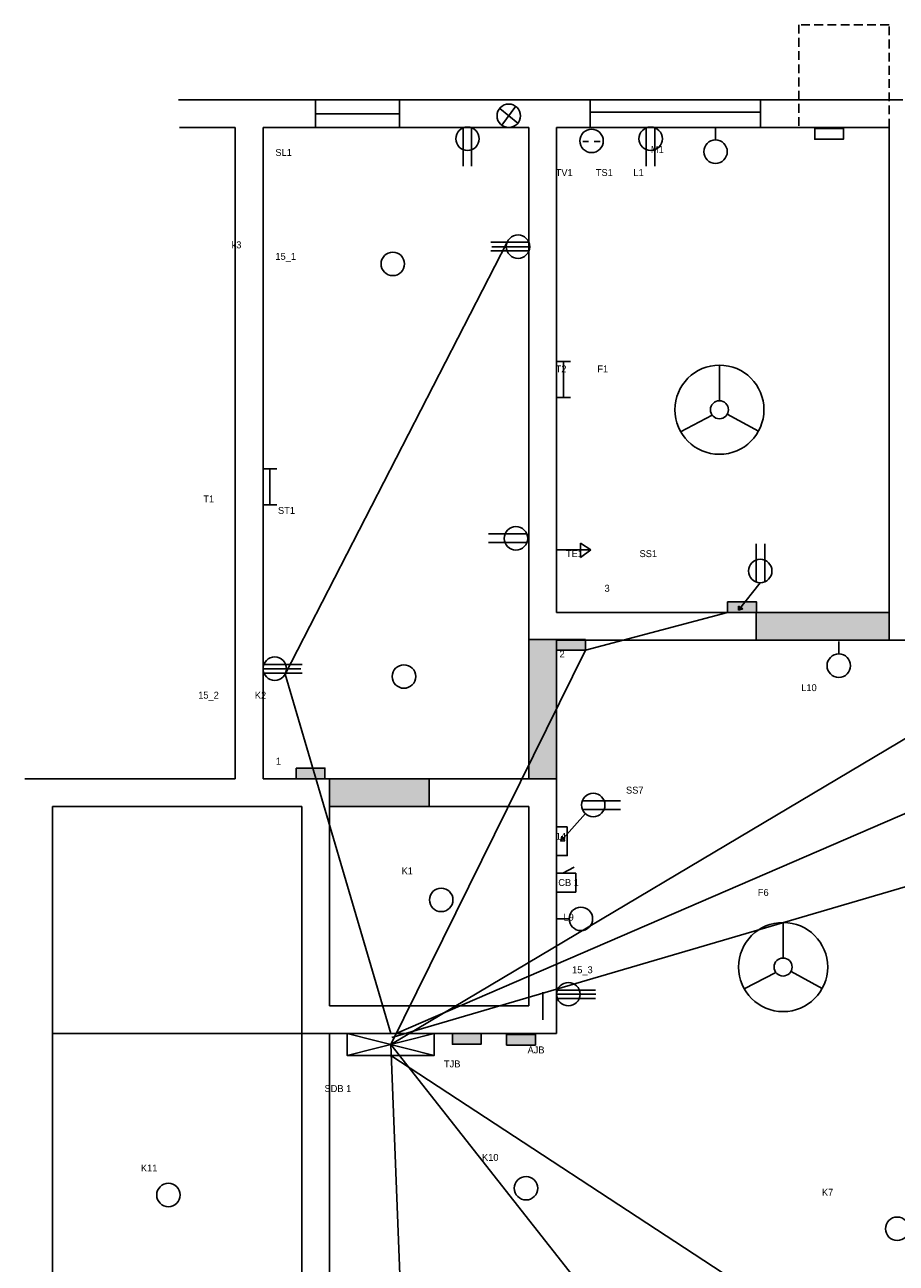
# Model space of a CAD drawing. Header units: inches. Extents: x 382 to 3589, y 252 to 2683.
# Tile 13 of 21: x 1790 to 2104, y 1432 to 1879. Entities that reach past the tile are written whole.
import ezdxf

# ---------------------------------------------------------------- set-up
doc = ezdxf.new("R2010")
doc.units = ezdxf.units.IN
doc.linetypes.add('ACAD_ISO02W100', pattern=[15, 12, -3])
doc.linetypes.add('HIDDEN2', pattern=[4.7625, 3.175, -1.5875])

msp = doc.modelspace()

# ---------------------------------------------------------------- hatches: boundary and pattern name
for color, points in [(5, [(2053.74, 1670.3), (2049.67, 1670.3), (2048.05, 1668.26), (2048.79, 1667.77), (2047.27, 1667.27), (2047.27, 1668.78), (2048.05, 1668.26), (2049.67, 1670.3), (2043.36, 1670.3), (2043.36, 1666.46), (2053.74, 1666.46)]), (2, [(2101.63, 1666.46), (2053.63, 1666.46), (2053.63, 1656.46), (2101.63, 1656.46)]), (2, [(1981.63, 1642.46), (1981.63, 1656.46), (1981.63, 1656.65), (1971.63, 1656.65), (1971.63, 1656.46), (1971.63, 1642.46), (1971.63, 1606.46), (1981.63, 1606.46)]), (5, [(1992, 1656.46), (1981.63, 1656.46), (1981.63, 1652.82), (1992, 1652.82)]), (5, [(1898, 1610.3), (1887.63, 1610.3), (1887.63, 1606.46), (1898, 1606.46)]), (2, [(1935.63, 1606.46), (1899.63, 1606.46), (1899.63, 1596.46), (1935.63, 1596.46)]), (5, [(1954.35, 1514.46), (1943.98, 1514.46), (1943.98, 1510.63), (1954.35, 1510.63)]), (4, [(1973.94, 1514.18), (1963.57, 1514.18), (1963.57, 1510.34), (1973.94, 1510.34)])]:
    msp.add_hatch(color=color).paths.add_polyline_path(points)

# ---------------------------------------------------------------- linework, layer by layer
at = {"linetype": 'HIDDEN2'}
for p, q in [((2101.63, 1878.55), (2069.08, 1878.55)), ((2069.08, 1878.55), (2069.08, 1841.46)), ((2101.63, 1841.46), (2101.63, 1878.55))]:
    msp.add_line(p, q, dxfattribs=at)
for p, q in [((1865.63, 1851.46), (1845.07, 1851.46)), ((1865.63, 1851.46), (1894.63, 1851.46)), ((1894.63, 1851.46), (1976.63, 1851.46)), ((1976.63, 1851.46), (2106.63, 1851.46)), ((1961.07, 1848.38), (1967.61, 1843.01)), ((1961.84, 1842.28), (1966.84, 1849.11)), ((1865.63, 1841.46), (1845.45, 1841.46)), ((1865.63, 1606.46), (1865.63, 1841.46)), ((1875.63, 1606.46), (1875.63, 1841.46)), ((1875.63, 1841.46), (1894.63, 1841.46)), ((1894.63, 1841.46), (1971.63, 1841.46)), ((1971.63, 1841.46), (1971.63, 1656.46)), ((1981.63, 1841.46), (2101.63, 1841.46)), ((1981.63, 1841.46), (1981.63, 1666.46)), ((1981.63, 1841.46), (1981.63, 1666.46)), ((2038.98, 1836.97), (2038.98, 1841.49)), ((2101.63, 1841.46), (2101.63, 1656.46)), ((1947.84, 1841.32), (1947.84, 1827.56)), ((1950.93, 1841.37), (1950.93, 1827.56)), ((2013.96, 1841.33), (2013.96, 1827.57)), ((2017.04, 1841.38), (2017.04, 1827.57)), ((1991.05, 1836.37), (1993.07, 1836.37)), ((1995.19, 1836.45), (1997.39, 1836.45)), ((1971.6, 1800.06), (1957.84, 1800.06)), ((1971.65, 1796.98), (1957.84, 1796.98)), ((1971.92, 1798.46), (1958.21, 1798.46)), ((1981.63, 1757.08), (1986.62, 1757.08)), ((1984.07, 1757.08), (1984.07, 1744.08)), ((2040.39, 1742.88), (2040.39, 1755.71)), ((1981.63, 1744.08), (1986.62, 1744.08)), ((2037.79, 1737.66), (2026.39, 1731.69)), ((2043.24, 1738.05), (2054.51, 1731.9)), ((1875.63, 1718.32), (1880.62, 1718.32)), ((1878.07, 1718.32), (1878.07, 1705.31)), ((1875.63, 1705.31), (1880.62, 1705.31)), ((1970.85, 1694.8), (1957.09, 1694.8)), ((1970.9, 1691.71), (1957.09, 1691.71)), ((1993.96, 1689.04), (1990.3, 1691.51)), ((1990.3, 1691.51), (1990.3, 1686.34)), ((2053.65, 1677.46), (2053.65, 1691.27)), ((2056.74, 1677.51), (2056.74, 1691.27)), ((1981.63, 1689.04), (1993.96, 1689.04)), ((1990.3, 1686.34), (1993.96, 1689.04)), ((2055.13, 1677.19), (2047.27, 1667.27)), ((2047.27, 1667.27), (2047.27, 1668.78)), ((2047.27, 1668.78), (2048.79, 1667.77)), ((2048.79, 1667.77), (2047.27, 1667.27)), ((2053.63, 1666.46), (1981.63, 1666.46)), ((2053.63, 1666.46), (2053.63, 1656.46)), ((2053.63, 1666.46), (2101.63, 1666.46)), ((1981.63, 1656.65), (1971.63, 1656.65)), ((1971.63, 1656.46), (1971.63, 1642.46)), ((1981.63, 1656.46), (1981.63, 1642.46)), ((2053.63, 1656.46), (1981.63, 1656.46)), ((2053.63, 1656.46), (2101.63, 1656.46)), ((2083.48, 1651.47), (2083.48, 1655.99)), ((1875.63, 1646.15), (1889.34, 1646.15)), ((1875.9, 1647.64), (1889.71, 1647.64)), ((1875.95, 1644.55), (1889.71, 1644.55)), ((1971.63, 1642.46), (1971.63, 1606.46)), ((1981.63, 1642.46), (1981.63, 1606.46)), ((1789.63, 1606.46), (1865.63, 1606.46)), ((1794.63, 1606.46), (1865.63, 1606.46)), ((1875.63, 1606.46), (1899.63, 1606.46)), ((1899.63, 1606.46), (1899.63, 1534.46)), ((1899.63, 1606.46), (1935.63, 1606.46)), ((1981.63, 1606.46), (1935.63, 1606.46)), ((1935.63, 1606.46), (1935.63, 1596.46)), ((1981.63, 1524.46), (1981.63, 1606.46)), ((1799.63, 1519.46), (1799.63, 1596.46)), ((1799.63, 1596.46), (1870.63, 1596.46)), ((1870.63, 1596.46), (1889.63, 1596.46)), ((1889.63, 1596.46), (1889.63, 1529.46)), ((1935.63, 1596.46), (1899.63, 1596.46)), ((1971.63, 1596.46), (1935.63, 1596.46)), ((1971.63, 1534.46), (1971.63, 1596.46)), ((1990.89, 1598.45), (2004.7, 1598.45)), ((1991.99, 1593.86), (1983.12, 1583.89)), ((1990.94, 1595.37), (2004.7, 1595.37)), ((1983.12, 1583.89), (1983.45, 1585.7)), ((1984.63, 1583.99), (1983.12, 1583.89)), ((1983.45, 1585.7), (1984.63, 1583.99)), ((1983.9, 1572.31), (1987.95, 1574.52)), ((1981.63, 1572.31), (1988.51, 1572.31)), ((1983.9, 1572.31), (1988.13, 1572.31)), ((1988.51, 1572.31), (1988.51, 1565.51)), ((1988.51, 1565.51), (1981.63, 1565.46)), ((1986.15, 1555.87), (1981.63, 1555.87)), ((2063.38, 1541.74), (2063.38, 1554.58)), ((1899.63, 1534.46), (1899.63, 1524.46)), ((1971.63, 1534.46), (1971.63, 1524.46)), ((2060.79, 1536.53), (2049.38, 1530.56)), ((2066.23, 1536.92), (2077.5, 1530.76)), ((1889.63, 1529.46), (1889.63, 1492.46)), ((1981.63, 1528.7), (1995.77, 1528.7)), ((1981.9, 1530.18), (1995.71, 1530.18)), ((1899.63, 1524.46), (1971.63, 1524.46)), ((1981.63, 1524.46), (1981.63, 1514.46)), ((1981.95, 1527.09), (1995.71, 1527.09)), ((1799.63, 1403.46), (1799.63, 1519.46)), ((1889.63, 1514.55), (1799.63, 1514.55)), ((1889.63, 1514.55), (1899.63, 1514.46)), ((1899.63, 1514.46), (1981.63, 1514.46)), ((1899.63, 1514.46), (1899.63, 1492.46)), ((1905.98, 1514.46), (1937.46, 1506.61)), ((1905.98, 1506.61), (1937.46, 1514.46)), ((1889.63, 1492.46), (1889.63, 1408.46)), ((1899.63, 1492.46), (1899.63, 1408.46))]:
    msp.add_line(p, q)
at = {"color": 3}
for p, q in [((1894.63, 1851.46), (1894.63, 1841.46)), ((1924.88, 1851.46), (1924.88, 1841.46)), ((1993.75, 1841.46), (1993.75, 1851.46)), ((2055.22, 1851.46), (2055.22, 1841.46)), ((1894.63, 1846.46), (1924.88, 1846.46)), ((1993.97, 1846.96), (2055.22, 1846.96))]:
    msp.add_line(p, q, dxfattribs=at)
at = {"color": 6}
for p, q in [((1963.78, 1800.06), (1883.62, 1644.22)), ((2190.41, 1670.3), (1921.72, 1510.53)), ((2279.66, 1668.43), (1923.66, 1514.46)), ((2043.36, 1666.46), (1992, 1652.82)), ((1992, 1652.82), (1921.72, 1510.53)), ((1883.62, 1644.22), (1921.72, 1514.46)), ((2159.97, 1582.82), (1922.15, 1513)), ((1925.62, 1412.3), (1921.72, 1510.53)), ((2137.55, 1236.79), (1921.72, 1510.53)), ((2178.63, 1338.46), (1921.72, 1506.61))]:
    msp.add_line(p, q, dxfattribs=at)
at = {"linetype": 'ACAD_ISO02W100'}
for p, q in [((2111.63, 1656.46), (2101.63, 1656.46)), ((1976.63, 1529.46), (1976.63, 1519.46))]:
    msp.add_line(p, q, dxfattribs=at)
for points in [[(2074.8, 1841.09), (2085.17, 1841.09), (2085.17, 1837.26), (2074.8, 1837.26)], [(2043.36, 1670.3), (2053.74, 1670.3), (2053.74, 1666.46), (2043.36, 1666.46)], [(1981.63, 1656.65), (1992, 1656.65), (1992, 1652.82), (1981.63, 1652.82)], [(1887.63, 1610.3), (1898, 1610.3), (1898, 1606.46), (1887.63, 1606.46)], [(1985.46, 1589.07), (1985.46, 1578.7), (1981.63, 1578.7), (1981.63, 1589.07)], [(1905.98, 1514.46), (1937.46, 1514.46), (1937.46, 1506.61), (1905.98, 1506.61)], [(1943.98, 1514.46), (1954.35, 1514.46), (1954.35, 1510.63), (1943.98, 1510.63)], [(1963.57, 1514.18), (1973.94, 1514.18), (1973.94, 1510.34), (1963.57, 1510.34)]]:
    msp.add_lwpolyline(points, close=True)
for centre, radius in [((1964.34, 1845.7), 4.23), ((1949.45, 1837.41), 4.23), ((2015.56, 1837.42), 4.23), ((1994.25, 1836.63), 4.23), ((2038.98, 1832.74), 4.23), ((1967.69, 1798.46), 4.23), ((1922.48, 1792.24), 4.23), ((2040.39, 1739.62), 16.09), ((2040.39, 1739.62), 3.25), ((1966.94, 1693.19), 4.23), ((2055.13, 1681.42), 4.23), ((1879.86, 1646.15), 4.23), ((2083.48, 1647.24), 4.23), ((1926.51, 1643.33), 4.23), ((1994.85, 1596.97), 4.23), ((1939.96, 1562.72), 4.23), ((1990.38, 1555.87), 4.23), ((2063.38, 1538.49), 16.09), ((2063.38, 1538.49), 3.25), ((1985.86, 1528.7), 4.23), ((1970.58, 1458.65), 4.23), ((1841.49, 1456.22), 4.23), ((2104.55, 1444.04), 4.23)]:
    msp.add_circle(centre, radius)

# ---------------------------------------------------------------- texts
at = {"char_height": 2.5, "attachment_point": 1}
for s, insert, width in [('\\P\\P\\P\\P\\P\\P                                               SL1\\P\\P\\P\\P\\P\\P\\P\\P                              k3         \\P                                               15_1\\P\\P\\P\\P\\P\\P\\P\\P\\P\\P\\P\\P\\P\\P\\P\\P\\P\\P\\P\\P\\P                   T1             \\P                                                ST1\\P\\P\\P\\P\\P\\P\\P\\P\\P\\P\\P\\P\\P\\P\\P\\P                 15_2              K2 ', (1836.45, 1858.72), 149.609), ('\\P\\P                                          \\P                                       \\P                                          M1\\P \\P     TV1         TS1        L1\\P\\P\\P\\P\\P\\P\\P\\P\\P\\P\\P\\P\\P\\P\\P\\P\\P     T2            F1\\P\\P\\P\\P\\P\\P\\P\\P\\P\\P\\P\\P\\P\\P\\P\\P         TE1                      SS1\\P\\P\\P                        3                       ', (1976.63, 1851.46), 147.9171), ('\\P\\P  2', (1980.81, 1661.05), 18.4241), ('\\P\\PL10', (2069.93, 1648.89), 35.6355), ('\\P\\P\\P     1\\P ', (1875.63, 1626.52), 64.8316), ('\\P\\P\\P      \\P                      TE5', (2096.03, 1622.59), 87.5962), ('^I^I^ISS7\\P\\P\\P   \\P     14  \\P\\P\\P\\P      CB 1                \\P                                                                                                             \\P\\P        L9                     \\P\\P\\P\\P\\P\\P     \\P^I', (1976.66, 1603.58), 103.4976), ('\\P\\P      K1', (1920.09, 1582.78), 42.6454), (' ^I^IF6', (2034.26, 1566.64), 77.7953), ('      15_3', (1981.63, 1538.74), 49.1586), ('\\P\\P^IAJB', (1961.13, 1518.16), 91.8165), ('\\P\\P\\PTJB', (1940.95, 1517.29), 17.3648), ('\\P\\P\\P\\P\\P\\P    SDB 1', (1894.12, 1520.89), 42.7574), ('   K10', (1951.9, 1471.04), 30.0378), ('K11', (1831.56, 1467.2), 24.5441), ('\\P\\P                 K7\\P                ', (2061.59, 1466.78), 66.3726)]:
    msp.add_mtext(s, dxfattribs=dict(at, insert=insert, width=width))

doc.saveas('drawing.dxf')
